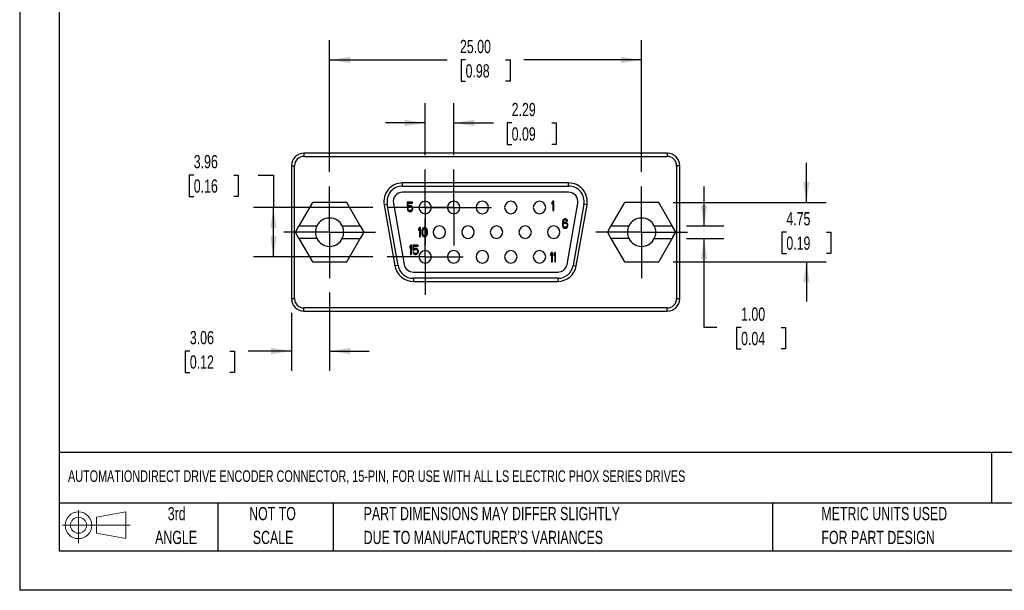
# Model space of a CAD drawing. Header units: millimetres. Extents: x 0 to 140, y 0 to 108.
# Tile 1 of 3: x 0 to 79, y 0 to 46. Entities that reach past the tile are written whole.
import ezdxf

# ---------------------------------------------------------------- set-up
doc = ezdxf.new("R2010")
doc.units = ezdxf.units.MM
doc.header["$LTSCALE"] = 0.5
doc.linetypes.add('CENTERX2', pattern=[20.32, 12.7, -2.54, 2.54, -2.54])
doc.layers.add('CENTER', color=40, linetype='CENTERX2')
doc.layers.add('SLD-DEFPOINTS', color=7, linetype='Continuous')
doc.layers.add('DIMENSIONS', color=140, linetype='Continuous', lineweight=25)
doc.layers.add('TEXT', color=140, linetype='Continuous', lineweight=25)
doc.styles.add('SLDTEXTSTYLE0', font='TXT', dxfattribs={"width": 0.7})
doc.dimstyles.new('SLDDIMSTYLE0', dxfattribs={"dimtxt": 1.079004, "dimasz": 1.651, "dimexe": 0, "dimexo": 0.0625, "dimgap": 0.269751, "dimtad": 0, "dimtih": 1, "dimtoh": 1, "dimrnd": 1e-09, "dimzin": 4, "dimdsep": 46, "dimtxsty": 'SLDTEXTSTYLE0', "dimsah": 1, "dimcen": 0.09, "dimadec": 0, "dimazin": 1, "dimtfac": 1, "dimtofl": 0, "dimtmove": 0, "dimatfit": 3, "dimfxl": 0, "dimfrac": 2, "dimtolj": 1, "dimtzin": 12, "dimarcsym": 0})
doc.dimstyles.new('SLDDIMSTYLE1', dxfattribs={"dimtxt": 1.079004, "dimasz": 1.651, "dimexe": 0, "dimexo": 0.0625, "dimgap": 0.269751, "dimtad": 0, "dimtih": 1, "dimtoh": 1, "dimrnd": 1e-09, "dimzin": 12, "dimdsep": 46, "dimtxsty": 'SLDTEXTSTYLE0', "dimsah": 1, "dimcen": 0.09, "dimadec": 0, "dimazin": 3, "dimtfac": 1, "dimtmove": 0, "dimatfit": 0, "dimfxl": 0, "dimfrac": 2, "dimtolj": 1, "dimtzin": 12, "dimarcsym": 0})
doc.dimstyles.new('SLDDIMSTYLE2', dxfattribs={"dimtxt": 1.079004, "dimasz": 1.651, "dimexe": 0, "dimexo": 0.0625, "dimgap": 0.269751, "dimtad": 0, "dimtih": 1, "dimtoh": 1, "dimrnd": 1e-09, "dimzin": 12, "dimdsep": 46, "dimtxsty": 'SLDTEXTSTYLE0', "dimsah": 1, "dimcen": 0.09, "dimadec": 0, "dimazin": 3, "dimtfac": 1, "dimtofl": 0, "dimtmove": 0, "dimatfit": 3, "dimfxl": 0, "dimfrac": 2, "dimtolj": 1, "dimtzin": 12, "dimarcsym": 0})
doc.dimstyles.new('SLDDIMSTYLE3', dxfattribs={"dimtxt": 1.079004, "dimasz": 1.651, "dimexe": 0, "dimexo": 0.0625, "dimgap": 0.269751, "dimtad": 0, "dimtih": 1, "dimtoh": 1, "dimrnd": 1e-09, "dimzin": 4, "dimdsep": 46, "dimtxsty": 'SLDTEXTSTYLE0', "dimsah": 1, "dimcen": 0.09, "dimadec": 0, "dimazin": 1, "dimtfac": 1, "dimtmove": 0, "dimatfit": 0, "dimfxl": 0, "dimfrac": 2, "dimtolj": 1, "dimtzin": 12, "dimarcsym": 0})

# ---------------------------------------------------------------- blocks, each defined once
blk = doc.blocks.new('Block11')
at = {"color": 7, "linetype": 'Continuous', "lineweight": 18}
for p, q in [((1.294, 2.655), (1.294, 0)), ((2.74, 2.084), (5.088, 2.516)), ((5.088, 2.516), (5.088, 0.366)), ((2.74, 0.798), (2.74, 2.084)), ((0, 1.441), (5.437, 1.441)), ((2.74, 0.798), (5.088, 0.366))]:
    blk.add_line(p, q, dxfattribs=at)
for radius in [1.075, 0.643]:
    blk.add_circle((1.294, 1.441), radius, dxfattribs=at)
blk = doc.blocks.new('Block12')
at = {"layer": 'SLD-DEFPOINTS'}
blk.add_blockref('Block11', (0, 0), dxfattribs=at)
blk = doc.blocks.new('SW_NOTE_0_2')
at = {"layer": 'TEXT', "color": 0, "linetype": 'CENTERX2', "lineweight": 18, "char_height": 1.05833, "attachment_point": 1, "style": 'SLDTEXTSTYLE0'}
for s, insert in [('PART DIMENSIONS MAY DIFFER SLIGHTLY', (0, 1.364)), ("DUE TO MANUFACTURER'S VARIANCES", (0, -0.547))]:
    blk.add_mtext(s, dxfattribs=dict(at, insert=insert))
blk = doc.blocks.new('SW_NOTE_0_3')
at = {"layer": 'TEXT', "color": 0, "linetype": 'CENTERX2', "lineweight": 18, "char_height": 1.0583, "attachment_point": 2, "style": 'SLDTEXTSTYLE0'}
for s, insert in [('NOT TO', (2.629, 1.364)), ('SCALE', (2.677, -0.547))]:
    blk.add_mtext(s, dxfattribs=dict(at, insert=insert))
blk = doc.blocks.new('SW_NOTE_0_4')
at = {"layer": 'TEXT', "color": 0, "linetype": 'CENTERX2', "lineweight": 18, "char_height": 1.0583, "attachment_point": 2, "style": 'SLDTEXTSTYLE0'}
for s, insert in [('3rd', (1.158, 1.364)), ('ANGLE', (1.109, -0.547))]:
    blk.add_mtext(s, dxfattribs=dict(at, insert=insert))
blk = doc.blocks.new('SW_NOTE_0_5')
at = {"layer": 'TEXT', "color": 0, "linetype": 'CENTERX2', "lineweight": 18, "char_height": 1.05833, "attachment_point": 1, "style": 'SLDTEXTSTYLE0'}
for s, insert in [('METRIC UNITS USED', (0, 1.364)), ('FOR PART DESIGN', (0, -0.547))]:
    blk.add_mtext(s, dxfattribs=dict(at, insert=insert))
blk = doc.blocks.new('_D')
at = {"layer": 'DIMENSIONS'}
for p, q in [((24.831, 33.538), (24.831, 44.11)), ((49.831, 33.538), (49.831, 44.11)), ((24.831, 42.523), (34.266, 42.523)), ((35.728, 42.523), (35.366, 42.523)), ((35.366, 42.523), (35.366, 40.808)), ((38.934, 42.523), (39.297, 42.523)), ((39.297, 42.523), (39.297, 40.808)), ((49.831, 42.523), (40.396, 42.523)), ((35.366, 40.808), (35.728, 40.808)), ((39.297, 40.808), (38.934, 40.808))]:
    blk.add_line(p, q, dxfattribs=at)
for points in [[(24.831, 42.523), (26.482, 42.269), (26.482, 42.777)], [(49.831, 42.523), (48.18, 42.777), (48.18, 42.269)]]:
    blk.add_solid(points, dxfattribs=at)
at = {"layer": 'DIMENSIONS', "char_height": 1.0583, "attachment_point": 1, "style": 'SLDTEXTSTYLE0'}
for s, insert in [('25.00', (35.279, 44.128)), ('0.98', (35.728, 42.172))]:
    blk.add_mtext(s, dxfattribs=dict(at, insert=insert))
blk = doc.blocks.new('_D_1')
at = {"layer": 'DIMENSIONS'}
for p, q in [((63.033, 31.088), (63.033, 34.263)), ((52.352, 31.088), (64.621, 31.088)), ((61.43, 28.713), (61.068, 28.713)), ((61.068, 28.713), (61.068, 26.998)), ((64.636, 28.713), (64.999, 28.713)), ((64.999, 28.713), (64.999, 26.998)), ((61.068, 26.998), (61.43, 26.998)), ((64.999, 26.998), (64.636, 26.998)), ((52.352, 26.338), (64.621, 26.338)), ((63.033, 26.338), (63.033, 23.163))]:
    blk.add_line(p, q, dxfattribs=at)
for points in [[(63.033, 31.088), (63.287, 32.739), (62.779, 32.739)], [(63.033, 26.338), (62.779, 24.687), (63.287, 24.687)]]:
    blk.add_solid(points, dxfattribs=at)
at = {"layer": 'DIMENSIONS', "char_height": 1.0583, "attachment_point": 1, "style": 'SLDTEXTSTYLE0'}
for s, insert in [('4.75', (61.43, 30.319)), ('0.19', (61.43, 28.363))]:
    blk.add_mtext(s, dxfattribs=dict(at, insert=insert))
blk = doc.blocks.new('_D_2')
at = {"layer": 'DIMENSIONS'}
for p, q in [((13.949, 33.291), (13.586, 33.291)), ((13.586, 33.291), (13.586, 31.576)), ((17.155, 33.291), (17.517, 33.291)), ((17.517, 33.291), (17.517, 31.576)), ((19.1, 33.291), (20.335, 33.291)), ((20.335, 33.291), (20.335, 30.693)), ((13.586, 31.576), (13.949, 31.576)), ((17.517, 31.576), (17.155, 31.576)), ((28.296, 30.693), (18.748, 30.693)), ((20.335, 26.733), (20.335, 30.693)), ((28.296, 26.733), (18.748, 26.733))]:
    blk.add_line(p, q, dxfattribs=at)
for points in [[(20.335, 30.693), (20.081, 29.042), (20.589, 29.042)], [(20.335, 26.733), (20.589, 28.384), (20.081, 28.384)]]:
    blk.add_solid(points, dxfattribs=at)
at = {"layer": 'DIMENSIONS', "char_height": 1.0583, "attachment_point": 1, "style": 'SLDTEXTSTYLE0'}
for s, insert in [('3.96', (13.949, 34.897)), ('0.16', (13.949, 32.94))]:
    blk.add_mtext(s, dxfattribs=dict(at, insert=insert))
blk = doc.blocks.new('_D_3')
at = {"layer": 'DIMENSIONS'}
for p, q in [((54.836, 29.213), (54.836, 32.388)), ((53.435, 29.213), (56.424, 29.213)), ((53.435, 28.213), (56.424, 28.213)), ((54.836, 21.065), (54.836, 28.213)), ((55.861, 21.065), (54.836, 21.065)), ((57.805, 21.065), (57.443, 21.065)), ((57.443, 21.065), (57.443, 19.35)), ((61.012, 21.065), (61.374, 21.065)), ((61.374, 21.065), (61.374, 19.35)), ((57.443, 19.35), (57.805, 19.35)), ((61.374, 19.35), (61.012, 19.35))]:
    blk.add_line(p, q, dxfattribs=at)
for points in [[(54.836, 29.213), (55.09, 30.864), (54.582, 30.864)], [(54.836, 28.213), (54.582, 26.562), (55.09, 26.562)]]:
    blk.add_solid(points, dxfattribs=at)
at = {"layer": 'DIMENSIONS', "char_height": 1.0583, "attachment_point": 1, "style": 'SLDTEXTSTYLE0'}
for s, insert in [('1.00', (57.805, 22.671)), ('0.04', (57.805, 20.714))]:
    blk.add_mtext(s, dxfattribs=dict(at, insert=insert))
blk = doc.blocks.new('_D_4')
at = {"layer": 'DIMENSIONS'}
for p, q in [((24.831, 23.888), (24.831, 17.596)), ((21.776, 22.238), (21.776, 17.596)), ((13.635, 19.183), (13.273, 19.183)), ((13.273, 19.183), (13.273, 17.469)), ((16.842, 19.183), (17.204, 19.183)), ((17.204, 19.183), (17.204, 17.469)), ((21.776, 19.183), (18.304, 19.183)), ((24.831, 19.183), (28.006, 19.183)), ((13.273, 17.469), (13.635, 17.469)), ((17.204, 17.469), (16.842, 17.469))]:
    blk.add_line(p, q, dxfattribs=at)
for points in [[(21.776, 19.183), (20.125, 19.437), (20.125, 18.929)], [(24.831, 19.183), (26.482, 18.929), (26.482, 19.437)]]:
    blk.add_solid(points, dxfattribs=at)
at = {"layer": 'DIMENSIONS', "char_height": 1.0583, "attachment_point": 1, "style": 'SLDTEXTSTYLE0'}
for s, insert in [('3.06', (13.635, 20.789)), ('0.12', (13.635, 18.833))]:
    blk.add_mtext(s, dxfattribs=dict(at, insert=insert))
blk = doc.blocks.new('_D_5')
at = {"layer": 'DIMENSIONS'}
for p, q in [((32.486, 34.883), (32.486, 39.057)), ((34.776, 34.883), (34.776, 39.057)), ((32.486, 37.47), (29.311, 37.47)), ((34.776, 37.47), (37.959, 37.47)), ((39.421, 37.47), (39.058, 37.47)), ((39.058, 37.47), (39.058, 35.755)), ((42.627, 37.47), (42.989, 37.47)), ((42.989, 37.47), (42.989, 35.755)), ((39.058, 35.755), (39.421, 35.755)), ((42.989, 35.755), (42.627, 35.755))]:
    blk.add_line(p, q, dxfattribs=at)
for points in [[(32.486, 37.47), (30.835, 37.724), (30.835, 37.216)], [(34.776, 37.47), (36.427, 37.216), (36.427, 37.724)]]:
    blk.add_solid(points, dxfattribs=at)
at = {"layer": 'DIMENSIONS', "char_height": 1.0583, "attachment_point": 1, "style": 'SLDTEXTSTYLE0'}
for s, insert in [('2.29', (39.421, 39.076)), ('0.09', (39.421, 37.119))]:
    blk.add_mtext(s, dxfattribs=dict(at, insert=insert))
blk = doc.blocks.new('SW_CENTERMARKSYMBOL_0')
at = {"layer": 'CENTER', "color": 0}
for p, q in [((0, 2.54), (0, 3.675)), ((0, 0), (0, 2.54)), ((-2.54, 0), (-3.675, 0)), ((0, 0), (-2.54, 0)), ((0, 0), (0, -2.54)), ((0, 0), (2.54, 0)), ((2.54, 0), (3.675, 0)), ((0, -2.54), (0, -3.675))]:
    blk.add_line(p, q, dxfattribs=at)
blk = doc.blocks.new('SW_CENTERMARKSYMBOL_1')
at = {"layer": 'CENTER', "color": 0}
for p, q in [((0, 2.54), (0, 3.675)), ((0, 0), (0, 2.54)), ((-2.54, 0), (-3.675, 0)), ((0, 0), (-2.54, 0)), ((0, 0), (0, -2.54)), ((0, 0), (2.54, 0)), ((2.54, 0), (3.675, 0)), ((0, -2.54), (0, -3.675))]:
    blk.add_line(p, q, dxfattribs=at)
blk = doc.blocks.new('SW_CENTERMARKSYMBOL_2')
at = {"layer": 'CENTER', "color": 0}
for p, q in [((0, 2.54), (0, 3.04)), ((0, 0), (0, 2.54)), ((-2.54, 0), (-3.04, 0)), ((0, 0), (-2.54, 0)), ((0, 0), (0, -2.54)), ((0, 0), (2.54, 0)), ((2.54, 0), (3.04, 0)), ((0, -2.54), (0, -3.04))]:
    blk.add_line(p, q, dxfattribs=at)
blk = doc.blocks.new('SW_CENTERMARKSYMBOL_3')
at = {"layer": 'CENTER', "color": 0}
for p, q in [((0, 2.54), (0, 3.04)), ((0, 0), (0, 2.54)), ((-2.54, 0), (-3.04, 0)), ((0, 0), (-2.54, 0)), ((0, 0), (0, -2.54)), ((0, 0), (2.54, 0)), ((2.54, 0), (3.04, 0)), ((0, -2.54), (0, -3.04))]:
    blk.add_line(p, q, dxfattribs=at)
blk = doc.blocks.new('SW_CENTERMARKSYMBOL_4')
at = {"layer": 'CENTER', "color": 0}
for p, q in [((0, 2.54), (0, 3.04)), ((0, 0), (0, 2.54)), ((-2.54, 0), (-3.04, 0)), ((0, 0), (-2.54, 0)), ((0, 0), (0, -2.54)), ((0, 0), (2.54, 0)), ((2.54, 0), (3.04, 0)), ((0, -2.54), (0, -3.04))]:
    blk.add_line(p, q, dxfattribs=at)

msp = doc.modelspace()

# ---------------------------------------------------------------- linework, layer by layer
at = {"color": 7, "linetype": 'Continuous'}
for p in [(0.001, 107.951), (139.701, 0.001)]:
    msp.add_line(p, (0.001, 0.001), dxfattribs=at)
for p, q in [((22.776, 35.038), (22.776, 34.788)), ((51.886, 35.038), (22.776, 35.038)), ((22.776, 34.788), (51.886, 34.788)), ((51.886, 35.038), (51.886, 34.788)), ((21.776, 34.038), (21.776, 23.388)), ((21.776, 34.038), (22.026, 34.038)), ((22.026, 23.388), (22.026, 34.038)), ((52.636, 34.038), (52.636, 23.388)), ((52.886, 34.038), (52.636, 34.038)), ((52.886, 23.388), (52.886, 34.038)), ((30.681, 32.413), (30.681, 32.663)), ((43.981, 32.663), (30.681, 32.663)), ((30.681, 32.413), (43.981, 32.413)), ((43.981, 32.413), (43.981, 32.663)), ((43.981, 31.913), (30.681, 31.913)), ((23.46, 31.088), (22.377, 29.213)), ((26.202, 31.088), (23.46, 31.088)), ((27.285, 29.213), (26.202, 31.088)), ((29.45, 30.946), (29.204, 30.903)), ((29.204, 30.903), (30.068, 26.003)), ((30.314, 26.046), (29.45, 30.946)), ((29.942, 31.033), (30.806, 26.133)), ((31.483, 31.114), (31.058, 31.114)), ((31.058, 31.114), (31.058, 30.699)), ((31.121, 31.035), (31.483, 31.035)), ((31.121, 30.779), (31.121, 31.035)), ((31.183, 30.827), (31.121, 30.779)), ((31.246, 30.843), (31.183, 30.827)), ((31.321, 30.843), (31.246, 30.843)), ((31.383, 30.827), (31.321, 30.843)), ((31.446, 30.779), (31.383, 30.827)), ((31.483, 30.715), (31.446, 30.779)), ((31.483, 31.035), (31.483, 31.114)), ((42.717, 31.207), (42.642, 31.096)), ((42.642, 31.096), (42.642, 30.968)), ((42.642, 30.968), (42.717, 31.08)), ((42.792, 31.207), (42.717, 31.207)), ((42.717, 31.08), (42.717, 30.457)), ((42.792, 30.457), (42.792, 31.207)), ((43.856, 26.133), (44.72, 31.033)), ((45.212, 30.946), (44.348, 26.046)), ((44.594, 26.003), (45.458, 30.903)), ((45.458, 30.903), (45.212, 30.946)), ((48.46, 31.088), (47.377, 29.213)), ((51.202, 31.088), (48.46, 31.088)), ((52.285, 29.213), (51.202, 31.088)), ((31.058, 30.699), (31.146, 30.699)), ((31.058, 30.556), (31.083, 30.492)), ((31.133, 30.556), (31.058, 30.556)), ((31.083, 30.492), (31.121, 30.428)), ((31.121, 30.428), (31.183, 30.38)), ((31.158, 30.492), (31.133, 30.556)), ((31.146, 30.699), (31.196, 30.747)), ((31.196, 30.46), (31.158, 30.492)), ((31.183, 30.38), (31.246, 30.364)), ((31.196, 30.747), (31.246, 30.763)), ((31.246, 30.444), (31.196, 30.46)), ((31.246, 30.763), (31.321, 30.763)), ((31.321, 30.444), (31.246, 30.444)), ((31.246, 30.364), (31.321, 30.364)), ((31.321, 30.763), (31.371, 30.747)), ((31.371, 30.46), (31.321, 30.444)), ((31.321, 30.364), (31.383, 30.38)), ((31.371, 30.747), (31.408, 30.715)), ((31.408, 30.492), (31.371, 30.46)), ((31.383, 30.38), (31.446, 30.428)), ((31.408, 30.715), (31.433, 30.667)), ((31.433, 30.54), (31.408, 30.492)), ((31.433, 30.667), (31.446, 30.62)), ((31.446, 30.588), (31.433, 30.54)), ((31.446, 30.62), (31.446, 30.588)), ((31.446, 30.428), (31.483, 30.492)), ((31.508, 30.636), (31.483, 30.715)), ((31.483, 30.492), (31.508, 30.572)), ((31.508, 30.572), (31.508, 30.636)), ((42.717, 30.457), (42.792, 30.457)), ((22.089, 28.713), (22.377, 29.213)), ((22.377, 29.213), (23.812, 29.213)), ((25.85, 29.213), (27.285, 29.213)), ((27.285, 29.213), (27.573, 28.713)), ((43.494, 29.573), (43.481, 29.461)), ((43.481, 29.461), (43.481, 29.349)), ((43.481, 29.349), (43.494, 29.238)), ((43.519, 29.653), (43.494, 29.573)), ((43.494, 29.238), (43.519, 29.158)), ((43.556, 29.716), (43.519, 29.653)), ((43.544, 29.461), (43.556, 29.557)), ((43.619, 29.493), (43.544, 29.429)), ((43.544, 29.429), (43.544, 29.461)), ((43.619, 29.764), (43.556, 29.716)), ((43.556, 29.557), (43.569, 29.605)), ((43.556, 29.302), (43.569, 29.349)), ((43.556, 29.254), (43.556, 29.302)), ((43.569, 29.206), (43.556, 29.254)), ((43.569, 29.605), (43.594, 29.653)), ((43.569, 29.349), (43.594, 29.381)), ((43.594, 29.158), (43.569, 29.206)), ((43.594, 29.653), (43.631, 29.685)), ((43.594, 29.381), (43.631, 29.413)), ((43.681, 29.78), (43.619, 29.764)), ((43.681, 29.509), (43.619, 29.493)), ((43.631, 29.685), (43.669, 29.701)), ((43.631, 29.413), (43.669, 29.429)), ((43.669, 29.701), (43.744, 29.701)), ((43.669, 29.429), (43.756, 29.429)), ((43.731, 29.78), (43.681, 29.78)), ((43.744, 29.509), (43.681, 29.509)), ((43.794, 29.764), (43.731, 29.78)), ((43.744, 29.701), (43.781, 29.685)), ((43.806, 29.493), (43.744, 29.509)), ((43.756, 29.429), (43.794, 29.413)), ((43.781, 29.685), (43.819, 29.653)), ((43.856, 29.716), (43.794, 29.764)), ((43.794, 29.413), (43.831, 29.381)), ((43.869, 29.445), (43.806, 29.493)), ((43.819, 29.653), (43.844, 29.605)), ((43.831, 29.381), (43.856, 29.349)), ((43.856, 29.206), (43.831, 29.158)), ((43.844, 29.605), (43.906, 29.605)), ((43.894, 29.653), (43.856, 29.716)), ((43.856, 29.349), (43.869, 29.302)), ((43.869, 29.254), (43.856, 29.206)), ((43.906, 29.397), (43.869, 29.445)), ((43.869, 29.302), (43.869, 29.254)), ((43.906, 29.605), (43.894, 29.653)), ((43.931, 29.318), (43.906, 29.397)), ((43.906, 29.158), (43.931, 29.238)), ((43.931, 29.238), (43.931, 29.318)), ((47.377, 29.213), (47.089, 28.713)), ((47.377, 29.213), (48.812, 29.213)), ((50.85, 29.213), (52.285, 29.213)), ((52.573, 28.713), (52.285, 29.213)), ((22.377, 28.213), (22.089, 28.713)), ((27.573, 28.713), (27.285, 28.213)), ((32.042, 29.089), (31.967, 28.978)), ((31.967, 28.978), (31.967, 28.85)), ((31.967, 28.85), (32.042, 28.962)), ((32.117, 29.089), (32.042, 29.089)), ((32.042, 28.962), (32.042, 28.339)), ((32.117, 28.339), (32.117, 29.089)), ((32.23, 28.866), (32.217, 28.786)), ((32.217, 28.786), (32.217, 28.642)), ((32.217, 28.642), (32.23, 28.563)), ((32.242, 28.914), (32.23, 28.866)), ((32.23, 28.563), (32.242, 28.515)), ((32.267, 28.978), (32.242, 28.914)), ((32.242, 28.515), (32.267, 28.451)), ((32.305, 29.025), (32.267, 28.978)), ((32.267, 28.451), (32.305, 28.403)), ((32.292, 28.866), (32.28, 28.77)), ((32.28, 28.77), (32.28, 28.658)), ((32.28, 28.658), (32.292, 28.563)), ((32.342, 28.962), (32.292, 28.866)), ((32.292, 28.563), (32.342, 28.467)), ((32.367, 29.073), (32.305, 29.025)), ((32.305, 28.403), (32.367, 28.355)), ((32.38, 28.994), (32.342, 28.962)), ((32.342, 28.467), (32.38, 28.435)), ((32.442, 29.089), (32.367, 29.073)), ((32.442, 29.01), (32.38, 28.994)), ((32.38, 28.435), (32.442, 28.419)), ((32.517, 29.073), (32.442, 29.089)), ((32.505, 28.994), (32.442, 29.01)), ((32.442, 28.419), (32.505, 28.435)), ((32.542, 28.962), (32.505, 28.994)), ((32.505, 28.435), (32.542, 28.467)), ((32.58, 29.025), (32.517, 29.073)), ((32.517, 28.355), (32.58, 28.403)), ((32.592, 28.866), (32.542, 28.962)), ((32.542, 28.467), (32.592, 28.563)), ((32.617, 28.978), (32.58, 29.025)), ((32.58, 28.403), (32.617, 28.451)), ((32.605, 28.77), (32.592, 28.866)), ((32.592, 28.563), (32.605, 28.658)), ((32.605, 28.658), (32.605, 28.77)), ((32.642, 28.914), (32.617, 28.978)), ((32.617, 28.451), (32.642, 28.515)), ((32.655, 28.866), (32.642, 28.914)), ((32.642, 28.515), (32.655, 28.563)), ((32.667, 28.786), (32.655, 28.866)), ((32.655, 28.563), (32.667, 28.642)), ((32.667, 28.642), (32.667, 28.786)), ((43.519, 29.158), (43.556, 29.094)), ((43.556, 29.094), (43.619, 29.046)), ((43.631, 29.126), (43.594, 29.158)), ((43.619, 29.046), (43.681, 29.03)), ((43.669, 29.11), (43.631, 29.126)), ((43.756, 29.11), (43.669, 29.11)), ((43.681, 29.03), (43.744, 29.03)), ((43.744, 29.03), (43.806, 29.046)), ((43.794, 29.126), (43.756, 29.11)), ((43.831, 29.158), (43.794, 29.126)), ((43.806, 29.046), (43.869, 29.094)), ((43.869, 29.094), (43.906, 29.158)), ((47.089, 28.713), (47.377, 28.213)), ((52.285, 28.213), (52.573, 28.713)), ((23.812, 28.213), (22.377, 28.213)), ((22.377, 28.213), (23.46, 26.338)), ((25.85, 28.213), (27.285, 28.213)), ((26.202, 26.338), (27.285, 28.213)), ((31.324, 27.682), (31.249, 27.571)), ((31.399, 27.682), (31.324, 27.682)), ((31.399, 26.932), (31.399, 27.682)), ((31.499, 27.682), (31.499, 27.267)), ((31.924, 27.682), (31.499, 27.682)), ((31.924, 27.603), (31.924, 27.682)), ((32.042, 28.339), (32.117, 28.339)), ((32.367, 28.355), (32.442, 28.339)), ((32.442, 28.339), (32.517, 28.355)), ((48.812, 28.213), (47.377, 28.213)), ((47.377, 28.213), (48.46, 26.338)), ((50.85, 28.213), (52.285, 28.213)), ((51.202, 26.338), (52.285, 28.213)), ((31.249, 27.571), (31.249, 27.443)), ((31.249, 27.443), (31.324, 27.555)), ((31.324, 27.555), (31.324, 26.932)), ((31.324, 26.932), (31.399, 26.932)), ((31.499, 27.267), (31.587, 27.267)), ((31.499, 27.124), (31.524, 27.06)), ((31.574, 27.124), (31.499, 27.124)), ((31.524, 27.06), (31.562, 26.996)), ((31.562, 27.603), (31.924, 27.603)), ((31.562, 27.347), (31.562, 27.603)), ((31.624, 27.395), (31.562, 27.347)), ((31.562, 26.996), (31.624, 26.948)), ((31.599, 27.06), (31.574, 27.124)), ((31.587, 27.267), (31.637, 27.315)), ((31.637, 27.028), (31.599, 27.06)), ((31.687, 27.411), (31.624, 27.395)), ((31.624, 26.948), (31.687, 26.932)), ((31.637, 27.315), (31.687, 27.331)), ((31.687, 27.012), (31.637, 27.028)), ((31.762, 27.411), (31.687, 27.411)), ((31.687, 27.331), (31.762, 27.331)), ((31.762, 27.012), (31.687, 27.012)), ((31.687, 26.932), (31.762, 26.932)), ((31.824, 27.395), (31.762, 27.411)), ((31.762, 27.331), (31.812, 27.315)), ((31.812, 27.028), (31.762, 27.012)), ((31.762, 26.932), (31.824, 26.948)), ((31.812, 27.315), (31.849, 27.283)), ((31.849, 27.06), (31.812, 27.028)), ((31.887, 27.347), (31.824, 27.395)), ((31.824, 26.948), (31.887, 26.996)), ((31.849, 27.283), (31.874, 27.235)), ((31.874, 27.108), (31.849, 27.06)), ((31.874, 27.235), (31.887, 27.188)), ((31.887, 27.156), (31.874, 27.108)), ((31.924, 27.283), (31.887, 27.347)), ((31.887, 27.188), (31.887, 27.156)), ((31.887, 26.996), (31.924, 27.06)), ((31.949, 27.204), (31.924, 27.283)), ((31.924, 27.06), (31.949, 27.14)), ((31.949, 27.14), (31.949, 27.204)), ((42.618, 27.078), (42.543, 26.967)), ((42.543, 26.967), (42.543, 26.839)), ((42.543, 26.839), (42.618, 26.951)), ((42.693, 27.078), (42.618, 27.078)), ((42.618, 26.951), (42.618, 26.328)), ((42.693, 26.328), (42.693, 27.078)), ((42.868, 27.078), (42.793, 26.967)), ((42.793, 26.967), (42.793, 26.839)), ((42.793, 26.839), (42.868, 26.951)), ((42.943, 27.078), (42.868, 27.078)), ((42.868, 26.951), (42.868, 26.328)), ((42.943, 26.328), (42.943, 27.078)), ((23.46, 26.338), (26.202, 26.338)), ((30.314, 26.046), (30.068, 26.003)), ((42.618, 26.328), (42.693, 26.328)), ((42.868, 26.328), (42.943, 26.328)), ((44.348, 26.046), (44.594, 26.003)), ((48.46, 26.338), (51.202, 26.338)), ((31.545, 25.513), (43.117, 25.513)), ((43.117, 25.013), (31.545, 25.013)), ((31.545, 25.013), (31.545, 24.763)), ((31.545, 24.763), (43.117, 24.763)), ((43.117, 25.013), (43.117, 24.763)), ((21.776, 23.388), (22.026, 23.388)), ((52.636, 23.388), (52.886, 23.388)), ((51.886, 22.638), (22.776, 22.638)), ((22.776, 22.388), (22.776, 22.638)), ((22.776, 22.388), (51.886, 22.388)), ((51.886, 22.388), (51.886, 22.638))]:
    msp.add_line(p, q)
for centre, radius, start, end in [((22.776, 34.038), 1, 90, 180), ((22.776, 34.038), 0.75, 89.989, 180.011), ((51.886, 34.038), 1, 0, 90), ((51.886, 34.038), 0.75, 359.989, 90.011), ((30.681, 31.163), 1.5, 90, 190), ((30.681, 31.163), 1.25, 90, 190), ((43.981, 31.163), 1.5, 350, 90), ((43.981, 31.163), 1.25, 350, 90), ((30.681, 31.163), 0.75, 90, 190), ((43.981, 31.163), 0.75, 350, 90), ((32.486, 30.693), 0.5, 90, 270), ((32.486, 30.693), 0.5, 270, 90), ((34.776, 30.693), 0.5, 90, 270), ((34.776, 30.693), 0.5, 270, 90), ((37.066, 30.693), 0.5, 90, 270), ((37.066, 30.693), 0.5, 270, 90), ((39.356, 30.693), 0.5, 90, 270), ((39.356, 30.693), 0.5, 270, 90), ((41.646, 30.693), 0.5, 90, 270), ((41.646, 30.693), 0.5, 270, 90), ((24.831, 28.713), 1.135, 153.86239, 206.13761), ((24.831, 28.713), 1.135, 90, 153.86239), ((24.831, 28.713), 1.135, 26.13761, 90), ((24.831, 28.713), 1.135, 333.86239, 26.13761), ((33.631, 28.713), 0.5, 90, 270), ((33.631, 28.713), 0.5, 270, 90), ((35.921, 28.713), 0.5, 90, 270), ((35.921, 28.713), 0.5, 270, 90), ((38.211, 28.713), 0.5, 90, 270), ((38.211, 28.713), 0.5, 270, 90), ((40.501, 28.713), 0.5, 90, 270), ((40.501, 28.713), 0.5, 270, 90), ((42.791, 28.713), 0.5, 90, 270), ((42.791, 28.713), 0.5, 270, 90), ((49.831, 28.713), 1.135, 153.86239, 206.13761), ((49.831, 28.713), 1.135, 90, 153.86239), ((49.831, 28.713), 1.135, 26.13761, 90), ((49.831, 28.713), 1.135, 333.86239, 26.13761), ((24.831, 28.713), 1.135, 206.13761, 270), ((24.831, 28.713), 1.135, 270, 333.86239), ((49.831, 28.713), 1.135, 206.13761, 270), ((49.831, 28.713), 1.135, 270, 333.86239), ((32.486, 26.733), 0.5, 90, 270), ((32.486, 26.733), 0.5, 270, 90), ((34.776, 26.733), 0.5, 90, 270), ((34.776, 26.733), 0.5, 270, 90), ((37.066, 26.733), 0.5, 90, 270), ((37.066, 26.733), 0.5, 270, 90), ((39.356, 26.733), 0.5, 90, 270), ((39.356, 26.733), 0.5, 270, 90), ((41.646, 26.733), 0.5, 90, 270), ((41.646, 26.733), 0.5, 270, 90), ((31.545, 26.263), 1.25, 190, 270), ((31.545, 26.263), 0.75, 190, 270), ((43.117, 26.263), 0.75, 270, 350), ((43.117, 26.263), 1.25, 270, 350), ((31.545, 26.263), 1.5, 190, 270), ((43.117, 26.263), 1.5, 270, 350), ((22.776, 23.388), 1, 180, 270), ((22.776, 23.388), 0.75, 179.989, 270.011), ((51.886, 23.388), 0.75, 269.989, 0.011), ((51.886, 23.388), 1, 270, 0)]:
    msp.add_arc(centre, radius, start, end)
at = {"layer": 'TEXT'}
for p, q in [((3.175, 104.775), (3.175, 3.175)), ((136.525, 11.063), (3.175, 11.063)), ((77.879, 11.063), (77.879, 6.985)), ((136.525, 6.985), (3.175, 6.985)), ((15.875, 6.985), (15.875, 3.175)), ((25.106, 6.985), (25.106, 3.175)), ((60.323, 6.985), (60.323, 3.175)), ((3.175, 3.175), (136.525, 3.175))]:
    msp.add_line(p, q, dxfattribs=at)

# ---------------------------------------------------------------- block references
at = {"layer": 'CENTER'}
for name, p in [('SW_CENTERMARKSYMBOL_2', (32.486, 30.693)), ('SW_CENTERMARKSYMBOL_4', (34.776, 30.693)), ('SW_CENTERMARKSYMBOL_1', (24.831, 28.713)), ('SW_CENTERMARKSYMBOL_0', (49.831, 28.713)), ('SW_CENTERMARKSYMBOL_3', (32.486, 26.733))]:
    msp.add_blockref(name, p, dxfattribs=at)
at = {"layer": 'SLD-DEFPOINTS'}
msp.add_blockref('Block12', (3.419, 3.777), dxfattribs=at)
at = {"layer": 'TEXT', "linetype": 'CENTERX2', "lineweight": 18}
for name, p in [('SW_NOTE_0_4', (11.424, 5.318)), ('SW_NOTE_0_3', (17.629, 5.318)), ('SW_NOTE_0_2', (27.56, 5.318)), ('SW_NOTE_0_5', (64.239, 5.318))]:
    msp.add_blockref(name, p, dxfattribs=at)

# ---------------------------------------------------------------- texts
at = {"layer": 'TEXT', "linetype": 'CENTERX2', "lineweight": 18, "insert": (3.874, 9.621), "char_height": 0.92593, "attachment_point": 1, "style": 'SLDTEXTSTYLE0'}
msp.add_mtext('AUTOMATIONDIRECT DRIVE ENCODER CONNECTOR, 15-PIN, FOR USE WITH ALL LS ELECTRIC PHOX SERIES DRIVES', dxfattribs=at)

# ---------------------------------------------------------------- dimensions: what is measured, and where the dimension line sits
at = {"layer": 'DIMENSIONS'}
for base, p1, p2, dimstyle, picture, middle in [((49.831, 42.523), (24.831, 32.388), (49.831, 32.388), 'SLDDIMSTYLE0', '_D', (37.331, 42.523)), ((34.776, 37.47), (32.486, 33.733), (34.776, 33.733), 'SLDDIMSTYLE1', '_D_5', (41.024, 37.47)), ((24.831055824, 19.183435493), (21.776055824, 23.388307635), (24.831055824, 25.038307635), 'SLDDIMSTYLE1', '_D_4', (15.238480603, 19.183435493))]:
    dim = msp.add_linear_dim(base=base, p1=p1, p2=p2, dimstyle=dimstyle, dxfattribs=at)
    dim.commit()
    dim.dimension.update_dxf_attribs({"geometry": picture, "text_midpoint": middle, "dimtype": 160})
for base, p1, p2, dimstyle, picture, middle in [((20.335, 30.693), (29.446, 26.733), (29.446, 30.693), 'SLDDIMSTYLE2', '_D_2', (20.335, 33.291)), ((63.033, 26.338), (51.202, 31.088), (51.202, 26.338), 'SLDDIMSTYLE1', '_D_1', (63.033, 28.713)), ((54.836, 29.213), (52.285, 28.213), (52.285, 29.213), 'SLDDIMSTYLE3', '_D_3', (54.836, 21.065))]:
    dim = msp.add_linear_dim(base=base, p1=p1, p2=p2, angle=90, dimstyle=dimstyle, dxfattribs=at)
    dim.commit()
    dim.dimension.update_dxf_attribs({"geometry": picture, "text_midpoint": middle, "dimtype": 160})

doc.saveas('drawing.dxf')
